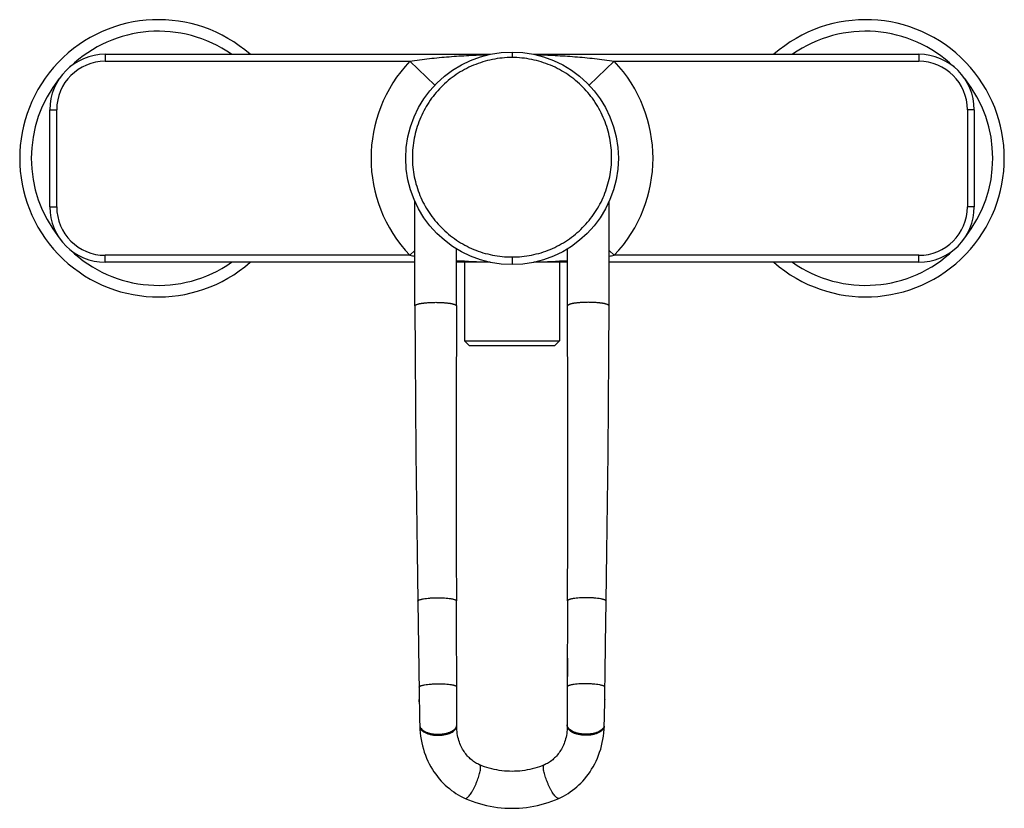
# Model space of a CAD drawing. Header units: millimetres. Extents: x 98 to 585, y 62 to 495.
# Tile 4 of 6: x 98 to 311, y 324 to 495. Entities that reach past the tile are written whole.
import ezdxf

# ---------------------------------------------------------------- set-up
doc = ezdxf.new("R2010")
doc.units = ezdxf.units.MM
doc.header["$LTSCALE"] = 46.255
doc.layers.get('0').update_dxf_attribs({"linetype": 'CONTINUOUS'})

msp = doc.modelspace()

# ---------------------------------------------------------------- linework, layer by layer
at = {"color": 9, "linetype": 'CONTINUOUS'}
for p, q in [((204.98, 488.17), (204.98, 486.98)), ((116.98, 487.67), (116.98, 486.17)), ((116.98, 486.17), (182.86, 486.17)), ((188.3, 481), (182.86, 486.17)), ((221.65, 481), (227.1, 486.17)), ((227.1, 486.17), (292.98, 486.17)), ((292.98, 487.67), (292.98, 486.17)), ((104.98, 475.67), (106.48, 475.67)), ((106.48, 454.67), (106.48, 475.67)), ((304.98, 475.67), (303.48, 475.67)), ((303.48, 475.67), (303.48, 454.67)), ((104.98, 454.67), (106.48, 454.67)), ((304.98, 454.67), (303.48, 454.67)), ((183.98, 445.23), (182.86, 444.17)), ((225.98, 445.23), (227.1, 444.17)), ((116.98, 442.67), (116.98, 444.17)), ((182.86, 444.17), (116.98, 444.17)), ((204.98, 443.81), (204.98, 442.17)), ((292.98, 444.17), (227.1, 444.17)), ((292.98, 442.67), (292.98, 444.17)), ((184.88, 350.7), (184.88, 350.7)), ((225.07, 350.7), (225.07, 350.7))]:
    msp.add_line(p, q, dxfattribs=at)
at = {"color": 7, "linetype": 'CONTINUOUS'}
for p, q in [((116.98, 487.67), (200.22, 487.67)), ((209.73, 487.67), (292.98, 487.67)), ((104.98, 454.67), (104.98, 475.67)), ((304.98, 475.67), (304.98, 454.67)), ((183.98, 433.21), (183.98, 455.79)), ((225.98, 433.21), (225.98, 455.79)), ((192.98, 433.21), (192.98, 445.55)), ((216.98, 433.21), (216.98, 445.55)), ((183.98, 442.67), (116.98, 442.67)), ((200.22, 442.67), (192.98, 442.67)), ((194.73, 442.67), (194.73, 425.67)), ((216.98, 442.67), (209.73, 442.67)), ((215.23, 442.67), (215.23, 425.67)), ((292.98, 442.67), (225.98, 442.67)), ((194.73, 425.67), (195.73, 424.67)), ((194.73, 425.67), (215.23, 425.67)), ((195.73, 424.67), (214.23, 424.67)), ((215.23, 425.67), (214.23, 424.67)), ((184.6, 369.3), (184.9, 349.57)), ((184.6, 369.3), (184.6, 369.3)), ((193.03, 345.58), (192.96, 369.38)), ((217, 369.38), (216.93, 350.77)), ((225.21, 360), (225.36, 369.3)), ((225.36, 369.3), (225.36, 369.3)), ((216.95, 356.97), (216.93, 348.91)), ((184.9, 349.57), (184.93, 347.62)), ((193.02, 350.77), (193.02, 350.77)), ((225.03, 348.02), (225.05, 349.58)), ((184.93, 347.83), (184.93, 348.02)), ((184.93, 347.62), (184.93, 347.83)), ((184.93, 347.62), (184.95, 346.31)), ((184.93, 347.54), (184.93, 347.62)), ((216.93, 348.91), (216.92, 345.58)), ((224.96, 344.1), (225.03, 348.03)), ((225.03, 348.02), (225.02, 347.83)), ((225.02, 347.83), (225.02, 347.62)), ((225.02, 347.62), (225.02, 347.54)), ((184.95, 346.31), (185, 343.67)), ((193.03, 343.78), (193.03, 345.58)), ((216.92, 345.58), (216.92, 343.78)), ((185, 343.67), (185.03, 342.25)), ((193.02, 342.26), (193.03, 343.78)), ((216.92, 343.78), (216.93, 342.31)), ((224.92, 342.25), (224.96, 344.1)), ((216.93, 342.54), (216.93, 342.54)), ((216.93, 342.32), (216.93, 342.26)), ((197.99, 333.89), (197.99, 333.89)), ((211.96, 333.89), (211.96, 333.89))]:
    msp.add_line(p, q, dxfattribs=at)
for points in [[(183.98, 433.21), (184.03, 422.6), (184.1, 411.93), (184.2, 401.25), (184.31, 390.58), (184.45, 379.91), (184.6, 369.3)], [(225.36, 369.3), (225.51, 379.91), (225.64, 390.59), (225.75, 401.26), (225.85, 411.93), (225.92, 422.6), (225.98, 433.21)], [(225.05, 349.58), (225.12, 353.76), (225.21, 360)], [(185.03, 342.25), (185.05, 341.58), (185.11, 340.85), (185.19, 340.13), (185.3, 339.41), (185.44, 338.69), (185.61, 337.99), (185.8, 337.3), (186.01, 336.62), (186.25, 335.96), (186.51, 335.31), (186.79, 334.69), (187.09, 334.08), (187.41, 333.49), (187.75, 332.92), (188.1, 332.38), (188.47, 331.85), (188.85, 331.35), (189.25, 330.86), (189.66, 330.4), (190.08, 329.95), (190.51, 329.53), (190.96, 329.13), (191.42, 328.75), (191.88, 328.38), (192.36, 328.04), (192.85, 327.72), (193.36, 327.41), (193.87, 327.13), (194.4, 326.86), (194.87, 326.64)], [(197.99, 333.89), (197.79, 333.98), (197.55, 334.09), (197.32, 334.21), (197.08, 334.35), (196.85, 334.5), (196.62, 334.65), (196.4, 334.82), (196.18, 335), (195.96, 335.19), (195.75, 335.38), (195.55, 335.59), (195.35, 335.8), (195.16, 336.03), (194.98, 336.26), (194.8, 336.5), (194.63, 336.75), (194.46, 337.01), (194.3, 337.29), (194.14, 337.57), (194, 337.87), (193.85, 338.18), (193.72, 338.5), (193.6, 338.84), (193.48, 339.18), (193.38, 339.54), (193.29, 339.9), (193.21, 340.28), (193.15, 340.66), (193.09, 341.05), (193.05, 341.45), (193.03, 341.86), (193.02, 342.26)], [(216.93, 342.26), (216.92, 341.86), (216.9, 341.45), (216.86, 341.05), (216.81, 340.66), (216.74, 340.28), (216.66, 339.9), (216.57, 339.54), (216.47, 339.18), (216.36, 338.84), (216.23, 338.5), (216.1, 338.18), (215.96, 337.87), (215.81, 337.57), (215.66, 337.29), (215.49, 337.01), (215.33, 336.75), (215.16, 336.5), (214.98, 336.26), (214.79, 336.03), (214.6, 335.8), (214.41, 335.59), (214.2, 335.38), (213.99, 335.19), (213.78, 335), (213.56, 334.82), (213.33, 334.65), (213.1, 334.5), (212.87, 334.35), (212.64, 334.21), (212.4, 334.09), (212.17, 333.98), (211.96, 333.89)], [(215.08, 326.64), (215.56, 326.86), (216.09, 327.13), (216.6, 327.41), (217.1, 327.72), (217.59, 328.04), (218.07, 328.39), (218.54, 328.75), (219, 329.13), (219.44, 329.54), (219.88, 329.96), (220.3, 330.4), (220.71, 330.87), (221.11, 331.35), (221.49, 331.85), (221.86, 332.38), (222.21, 332.93), (222.55, 333.5), (222.86, 334.08), (223.17, 334.69), (223.45, 335.32), (223.71, 335.97), (223.94, 336.63), (224.16, 337.31), (224.35, 338), (224.51, 338.7), (224.65, 339.41), (224.76, 340.13), (224.84, 340.86), (224.9, 341.59), (224.92, 342.25)], [(211.96, 333.89), (211.48, 333.69), (210.95, 333.5), (210.42, 333.32), (209.89, 333.16), (209.35, 333.02), (208.82, 332.89), (208.28, 332.79), (207.73, 332.7), (207.19, 332.62), (206.64, 332.56), (206.09, 332.52), (205.53, 332.5), (204.98, 332.49), (204.42, 332.5), (203.87, 332.52), (203.32, 332.56), (202.77, 332.62), (202.22, 332.69), (201.68, 332.79), (201.14, 332.89), (200.6, 333.02), (200.07, 333.16), (199.54, 333.32), (199, 333.5), (198.47, 333.69), (197.99, 333.89)], [(194.87, 326.64), (195.58, 326.35), (196.35, 326.05), (197.13, 325.77), (197.92, 325.53), (198.7, 325.31), (199.49, 325.11), (200.27, 324.95), (201.06, 324.81), (201.85, 324.69), (202.63, 324.6), (203.41, 324.54), (204.2, 324.5), (204.98, 324.49), (205.76, 324.5), (206.55, 324.54), (207.33, 324.6), (208.11, 324.69), (208.9, 324.81), (209.69, 324.95), (210.47, 325.11), (211.26, 325.31), (212.04, 325.53), (212.82, 325.77), (213.6, 326.05), (214.38, 326.35), (215.08, 326.64)]]:
    msp.add_lwpolyline(points, dxfattribs=at)
msp.add_circle((204.98, 465.17), 23, dxfattribs=at)
for centre, radius, start, end in [((128.48, 465.17), 30, 48.5987, 311.4013), ((281.48, 465.17), 30, 228.5987, 131.4013), ((116.98, 475.67), 12, 90, 180), ((292.98, 475.67), 12, 0, 90), ((116.98, 454.67), 12, 180, 270), ((292.98, 454.67), 12, 270, 360), ((8394.35, 398.76), 8201.45, 179.759333, 180.205288), ((-7984.4, 398.76), 8201.45, 359.794712, 0.240667)]:
    msp.add_arc(centre, radius, start, end, dxfattribs=at)
at = {"color": 9, "linetype": 'CONTINUOUS'}
for centre, radius, start, end in [((128.48, 465.17), 27.5, 54.9097, 133.9139), ((281.48, 465.17), 27.5, 46.0861, 125.0903), ((116.98, 475.67), 10.5, 90, 180), ((204.98, 465.17), 30.5, 136.4866, 223.5134), ((204.98, 465.17), 30.5, 316.4866, 43.5134), ((292.98, 475.67), 10.5, 0, 90), ((128.48, 465.17), 27.5, 141.1912, 218.8089), ((281.48, 465.17), 27.5, 321.1912, 38.8089), ((116.98, 454.67), 10.5, 180, 270), ((292.98, 454.67), 10.5, 270, 360), ((128.48, 465.17), 27.5, 226.0861, 305.0903), ((281.48, 465.17), 27.5, 234.9097, 313.9139), ((193.88, 510.15), 66.89, 260.5172, 261.4872), ((204.46, 615.86), 173.19, 266.197, 268.4899), ((205.75, 610.21), 167.53, 271.4693, 273.842), ((215.76, 512.19), 68.95, 278.5188, 279.4598), ((186.04, 342.49), 1.02, 181.335, 192.3035), ((186.08, 342.5), 1.06, 192.2752, 193.512), ((191.97, 342.55), 1.06, 347.4305, 347.7575), ((192.03, 342.32), 0.991, 356.3202, 359.678), ((192.02, 342.32), 1, 353.8136, 356.3204), ((217.92, 342.32), 0.991, 180.322, 183.6797), ((217.93, 342.32), 1, 183.6796, 186.1864), ((217.99, 342.55), 1.06, 192.2425, 192.5695), ((223.87, 342.5), 1.06, 346.4879, 347.7248), ((223.91, 342.49), 1.02, 347.6965, 358.665)]:
    msp.add_arc(centre, radius, start, end, dxfattribs=at)
for points, knots in [([(182.86, 486.17), (183.56, 486.29), (184.98, 486.5), (187.81, 486.85), (191.36, 487.18), (195.63, 487.45), (198.48, 487.56), (199.9, 487.6)], [0, 0, 0, 0, 0.125254, 0.250432, 0.50051, 0.750334, 1, 1, 1, 1]), ([(204.98, 486.98), (203.55, 486.98), (201.41, 486.76), (198.64, 486.06), (196.63, 485.33), (194.71, 484.41), (192.88, 483.31), (191.18, 482.03), (189.62, 480.59), (188.2, 479.01), (186.54, 476.73), (185.22, 474.23), (184.29, 471.57), (183.62, 468.85), (183.29, 465.34), (183.64, 461.84), (184.32, 459.12), (185.27, 456.47), (186.6, 453.97), (188.27, 451.71), (190.15, 449.62), (192.34, 447.81), (194.76, 446.35), (196.68, 445.43), (198.68, 444.71), (201.43, 444.02), (203.56, 443.81), (204.98, 443.81)], [0, 0, 0, 0, 0.063124, 0.094695, 0.126233, 0.157728, 0.189173, 0.220565, 0.251902, 0.283182, 0.314409, 0.376651, 0.407747, 0.438815, 0.500828, 0.562831, 0.593883, 0.624956, 0.687107, 0.71827, 0.749472, 0.811904, 0.843205, 0.874541, 0.905903, 0.937283, 1, 1, 1, 1]), ([(204.98, 443.81), (206.39, 443.81), (208.52, 444.02), (211.27, 444.71), (213.27, 445.43), (215.19, 446.35), (217.01, 447.44), (218.71, 448.71), (220.27, 450.14), (221.69, 451.71), (223.36, 453.97), (224.69, 456.47), (225.63, 459.12), (226.31, 461.84), (226.67, 465.34), (226.26, 469.55), (225.06, 473.6), (223.41, 476.73), (221.75, 479.01), (219.86, 481.12), (217.12, 483.39), (213.99, 485.09), (211.31, 486.06), (208.55, 486.76), (206.4, 486.98), (204.98, 486.98)], [0, 0, 0, 0, 0.062728, 0.094112, 0.125477, 0.156817, 0.188126, 0.219402, 0.250642, 0.281846, 0.313014, 0.375177, 0.406255, 0.437311, 0.499323, 0.561345, 0.623446, 0.685695, 0.716927, 0.748213, 0.810875, 0.873747, 0.90529, 0.936866, 1, 1, 1, 1]), ([(210.05, 487.6), (211.47, 487.56), (214.32, 487.46), (218.59, 487.18), (222.14, 486.85), (224.98, 486.5), (226.39, 486.29), (227.1, 486.17)], [0, 0, 0, 0, 0.249667, 0.49949, 0.749565, 0.874747, 1, 1, 1, 1]), ([(183.98, 433.21), (183.98, 433.24), (183.99, 433.3), (184.07, 433.38), (184.18, 433.45), (184.33, 433.52), (184.48, 433.57), (184.62, 433.62), (184.74, 433.65), (184.86, 433.68), (185, 433.71), (185.14, 433.74), (185.3, 433.77), (185.46, 433.8), (185.62, 433.82), (185.8, 433.84), (185.98, 433.86), (186.16, 433.89), (186.42, 433.91), (186.76, 433.94), (187.17, 433.96), (187.6, 433.98), (188.04, 433.99), (188.48, 434), (188.92, 433.99), (189.35, 433.98), (189.78, 433.96), (190.19, 433.94), (190.53, 433.91), (190.79, 433.89), (190.97, 433.86), (191.15, 433.84), (191.33, 433.82), (191.5, 433.8), (191.66, 433.77), (191.81, 433.74), (191.95, 433.71), (192.09, 433.68), (192.22, 433.65), (192.33, 433.62), (192.47, 433.57), (192.62, 433.52), (192.77, 433.45), (192.88, 433.38), (192.96, 433.3), (192.98, 433.24), (192.98, 433.21)], [0, 0, 0, 0, 0.008822, 0.019304, 0.033312, 0.050999, 0.072431, 0.084608, 0.097736, 0.111733, 0.126563, 0.142262, 0.158831, 0.176179, 0.194228, 0.212975, 0.232412, 0.252483, 0.273116, 0.315893, 0.360398, 0.406205, 0.452878, 0.5, 0.547122, 0.593795, 0.639603, 0.684108, 0.726884, 0.747518, 0.767589, 0.787026, 0.805772, 0.823822, 0.84117, 0.857738, 0.873437, 0.888268, 0.902265, 0.915392, 0.92757, 0.949002, 0.966689, 0.980697, 0.991179, 1, 1, 1, 1]), ([(225.98, 433.21), (225.98, 433.24), (225.96, 433.3), (225.88, 433.38), (225.77, 433.45), (225.62, 433.52), (225.47, 433.57), (225.33, 433.62), (225.22, 433.65), (225.09, 433.68), (224.95, 433.71), (224.81, 433.74), (224.66, 433.77), (224.5, 433.8), (224.33, 433.82), (224.15, 433.84), (223.97, 433.86), (223.79, 433.89), (223.53, 433.91), (223.19, 433.94), (222.78, 433.96), (222.35, 433.98), (221.92, 433.99), (221.48, 434), (221.04, 433.99), (220.6, 433.98), (220.17, 433.96), (219.76, 433.94), (219.42, 433.91), (219.16, 433.89), (218.98, 433.86), (218.8, 433.84), (218.62, 433.82), (218.46, 433.8), (218.3, 433.77), (218.14, 433.74), (218, 433.71), (217.86, 433.68), (217.74, 433.65), (217.62, 433.62), (217.48, 433.57), (217.33, 433.52), (217.18, 433.45), (217.07, 433.38), (216.99, 433.3), (216.98, 433.24), (216.98, 433.21)], [0, 0, 0, 0, 0.008822, 0.019304, 0.033312, 0.050999, 0.072431, 0.084608, 0.097736, 0.111733, 0.126563, 0.142262, 0.158831, 0.176179, 0.194228, 0.212975, 0.232412, 0.252483, 0.273116, 0.315893, 0.360398, 0.406205, 0.452878, 0.5, 0.547122, 0.593795, 0.639603, 0.684108, 0.726884, 0.747518, 0.767589, 0.787026, 0.805772, 0.823822, 0.84117, 0.857738, 0.873437, 0.888268, 0.902265, 0.915392, 0.92757, 0.949002, 0.966689, 0.980697, 0.991179, 1, 1, 1, 1]), ([(184.6, 369.3), (184.6, 369.33), (184.62, 369.38), (184.68, 369.45), (184.79, 369.52), (184.92, 369.59), (185.1, 369.65), (185.31, 369.72), (185.56, 369.77), (185.94, 369.85), (186.48, 369.93), (187.2, 370), (187.97, 370.05), (188.78, 370.07), (189.58, 370.06), (190.36, 370.03), (191.07, 369.97), (191.61, 369.9), (192, 369.83), (192.24, 369.78), (192.45, 369.72), (192.63, 369.66), (192.77, 369.59), (192.87, 369.53), (192.94, 369.46), (192.96, 369.4), (192.96, 369.38)], [0, 0, 0, 0, 0.008519, 0.01924, 0.033249, 0.050972, 0.072533, 0.097869, 0.126817, 0.159136, 0.232822, 0.316421, 0.406792, 0.500652, 0.594482, 0.684766, 0.768225, 0.841724, 0.873934, 0.902765, 0.927977, 0.949412, 0.967007, 0.980897, 0.991522, 1, 1, 1, 1]), ([(225.36, 369.3), (225.36, 369.33), (225.34, 369.38), (225.27, 369.45), (225.17, 369.52), (225.03, 369.59), (224.85, 369.65), (224.64, 369.72), (224.4, 369.77), (224.01, 369.85), (223.47, 369.93), (222.76, 370), (221.98, 370.05), (221.18, 370.07), (220.37, 370.06), (219.6, 370.03), (218.88, 369.97), (218.34, 369.9), (217.95, 369.83), (217.71, 369.78), (217.5, 369.72), (217.32, 369.66), (217.18, 369.59), (217.08, 369.53), (217.01, 369.46), (217, 369.4), (217, 369.38)], [0, 0, 0, 0, 0.008519, 0.01924, 0.033249, 0.050972, 0.072533, 0.097869, 0.126817, 0.159136, 0.232822, 0.316421, 0.406792, 0.500652, 0.594482, 0.684766, 0.768225, 0.841724, 0.873934, 0.902765, 0.927977, 0.949412, 0.967007, 0.980897, 0.991522, 1, 1, 1, 1]), ([(184.88, 350.7), (184.88, 350.72), (184.9, 350.78), (184.97, 350.85), (185.07, 350.91), (185.2, 350.98), (185.37, 351.04), (185.58, 351.1), (185.82, 351.16), (186.19, 351.23), (186.72, 351.31), (187.41, 351.38), (188.17, 351.43), (188.95, 351.45), (189.73, 351.44), (190.49, 351.41), (191.18, 351.35), (191.71, 351.28), (192.09, 351.22), (192.32, 351.16), (192.53, 351.11), (192.7, 351.05), (192.84, 350.98), (192.94, 350.92), (193, 350.85), (193.02, 350.8), (193.02, 350.77)], [0, 0, 0, 0, 0.008526, 0.019233, 0.033244, 0.050976, 0.07253, 0.097846, 0.126772, 0.159089, 0.23278, 0.316335, 0.406705, 0.500544, 0.594358, 0.684656, 0.768094, 0.841628, 0.873855, 0.902683, 0.927896, 0.949344, 0.96697, 0.980881, 0.991508, 1, 1, 1, 1]), ([(225.07, 350.7), (225.07, 350.72), (225.05, 350.78), (224.99, 350.85), (224.89, 350.91), (224.75, 350.98), (224.58, 351.04), (224.37, 351.1), (224.14, 351.16), (223.76, 351.23), (223.23, 351.31), (222.54, 351.38), (221.79, 351.43), (221, 351.45), (220.22, 351.44), (219.46, 351.41), (218.77, 351.35), (218.24, 351.28), (217.87, 351.22), (217.63, 351.16), (217.42, 351.11), (217.25, 351.05), (217.12, 350.98), (217.02, 350.92), (216.95, 350.85), (216.93, 350.8), (216.93, 350.77)], [0, 0, 0, 0, 0.008526, 0.019233, 0.033244, 0.050976, 0.07253, 0.097846, 0.126772, 0.159089, 0.23278, 0.316335, 0.406705, 0.500544, 0.594358, 0.684656, 0.768094, 0.841628, 0.873855, 0.902683, 0.927896, 0.949344, 0.96697, 0.980881, 0.991508, 1, 1, 1, 1]), ([(185.03, 342.25), (185.03, 342.12), (185.09, 341.84), (185.34, 341.47), (185.71, 341.14), (186.2, 340.85), (186.79, 340.61), (187.46, 340.43), (188.19, 340.32), (188.94, 340.28), (189.7, 340.32), (190.44, 340.42), (191.12, 340.59), (191.73, 340.82), (192.24, 341.11), (192.64, 341.44), (192.92, 341.81), (193, 342.08), (193.02, 342.21)], [0, 0, 0, 0, 0.04087, 0.085915, 0.137738, 0.197212, 0.26405, 0.337074, 0.414614, 0.494637, 0.574956, 0.65336, 0.727763, 0.79638, 0.857878, 0.911703, 0.958368, 1, 1, 1, 1]), ([(185.05, 342.25), (185.08, 342.13), (185.2, 341.88), (185.49, 341.54), (185.89, 341.24), (186.39, 340.98), (186.97, 340.77), (187.63, 340.62), (188.32, 340.53), (189.04, 340.51), (189.76, 340.54), (190.45, 340.65), (191.1, 340.81), (191.69, 341.03), (192.18, 341.29), (192.58, 341.6), (192.86, 341.94), (192.97, 342.19), (193, 342.32)], [0, 0, 0, 0, 0.041848, 0.089009, 0.143, 0.204102, 0.27172, 0.344668, 0.421368, 0.500003, 0.578638, 0.655339, 0.728286, 0.795902, 0.857003, 0.910993, 0.958153, 1, 1, 1, 1]), ([(193, 342.33), (193.01, 342.34), (193.02, 342.41), (193.03, 342.48), (193.03, 342.54)], [0, 0, 0, 0, 0.252161, 1, 1, 1, 1]), ([(216.95, 342.33), (216.95, 342.34), (216.93, 342.41), (216.93, 342.48), (216.93, 342.54)], [0, 0, 0, 0, 0.252161, 1, 1, 1, 1]), ([(224.92, 342.25), (224.92, 342.12), (224.86, 341.84), (224.62, 341.47), (224.24, 341.14), (223.75, 340.85), (223.16, 340.61), (222.49, 340.43), (221.77, 340.32), (221.01, 340.28), (220.25, 340.32), (219.52, 340.42), (218.83, 340.59), (218.22, 340.82), (217.71, 341.11), (217.31, 341.44), (217.04, 341.81), (216.95, 342.08), (216.93, 342.21)], [0, 0, 0, 0, 0.04087, 0.085915, 0.137738, 0.197212, 0.264051, 0.337074, 0.414614, 0.494637, 0.574956, 0.65336, 0.727763, 0.79638, 0.857878, 0.911703, 0.958368, 1, 1, 1, 1]), ([(224.9, 342.25), (224.87, 342.13), (224.76, 341.88), (224.47, 341.54), (224.07, 341.24), (223.56, 340.98), (222.98, 340.77), (222.33, 340.62), (221.63, 340.53), (220.91, 340.51), (220.19, 340.54), (219.5, 340.65), (218.85, 340.81), (218.27, 341.03), (217.77, 341.29), (217.37, 341.6), (217.09, 341.94), (216.98, 342.19), (216.95, 342.32)], [0, 0, 0, 0, 0.041848, 0.089009, 0.143, 0.204102, 0.27172, 0.344668, 0.421368, 0.500003, 0.578638, 0.655339, 0.728286, 0.795902, 0.857003, 0.910993, 0.958153, 1, 1, 1, 1]), ([(194.87, 326.64), (194.89, 326.63), (194.94, 326.62), (195.03, 326.63), (195.12, 326.67), (195.27, 326.76), (195.47, 326.93), (195.72, 327.22), (195.99, 327.58), (196.28, 328.02), (196.57, 328.53), (196.85, 329.07), (197.13, 329.66), (197.46, 330.44), (197.75, 331.23), (197.97, 331.98), (198.09, 332.49), (198.17, 332.93), (198.19, 333.2), (198.19, 333.32)], [0, 0, 0, 0, 0.009601, 0.020334, 0.033032, 0.048179, 0.086515, 0.13572, 0.195103, 0.26334, 0.338784, 0.419512, 0.503418, 0.588303, 0.752078, 0.82672, 0.893947, 0.952097, 1, 1, 1, 1]), ([(198.19, 333.32), (198.19, 333.4), (198.18, 333.52), (198.15, 333.69), (198.09, 333.82), (198.02, 333.87), (197.99, 333.89)], [0, 0, 0, 0, 0.341372, 0.614347, 0.826826, 1, 1, 1, 1]), ([(211.77, 333.32), (211.77, 333.4), (211.77, 333.52), (211.81, 333.69), (211.86, 333.82), (211.93, 333.87), (211.96, 333.89)], [0, 0, 0, 0, 0.341373, 0.614348, 0.826827, 1, 1, 1, 1]), ([(215.08, 326.64), (215.06, 326.63), (215.01, 326.62), (214.92, 326.63), (214.83, 326.67), (214.68, 326.76), (214.48, 326.93), (214.23, 327.22), (213.96, 327.58), (213.68, 328.02), (213.39, 328.53), (213.1, 329.07), (212.83, 329.66), (212.49, 330.44), (212.2, 331.23), (211.98, 331.98), (211.86, 332.49), (211.79, 332.93), (211.77, 333.2), (211.77, 333.32)], [0, 0, 0, 0, 0.009601, 0.020334, 0.033032, 0.048179, 0.086515, 0.13572, 0.195103, 0.26334, 0.338784, 0.419512, 0.503418, 0.588303, 0.752078, 0.82672, 0.893947, 0.952097, 1, 1, 1, 1])]:
    msp.add_open_spline(points, degree=3, knots=knots, dxfattribs=at)

doc.saveas('drawing.dxf')
